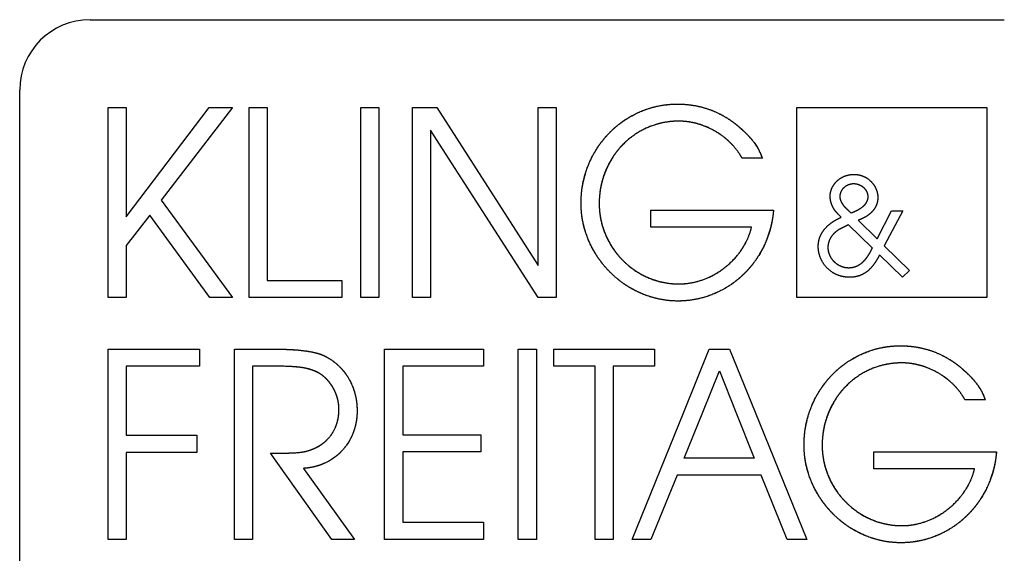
# Model space of a CAD drawing. Extents: x 214 to 2899, y -429 to 1714.
# Tile 7 of 12: x 1010 to 1052, y 602 to 625. Entities that reach past the tile are written whole.
import ezdxf

# ---------------------------------------------------------------- set-up
doc = ezdxf.new("R2010")
doc.units = 0
doc.linetypes.add('Durchgehend', pattern=[0])
doc.layers.add('KF_PASSIO_SUB_12_FRONT', color=7, linetype='Durchgehend')

# ---------------------------------------------------------------- blocks, each defined once
blk = doc.blocks.new('KF_PASSIO_SUB_12_FRONT')
at = {"layer": 'KF_PASSIO_SUB_12_FRONT'}
for p, q in [((-211.385, -258.285), (-172.385, -258.285)), ((-214.385, -300.285), (-214.385, -261.285)), ((-210.613, -270.14), (-210.613, -262.03)), ((-210.613, -262.03), (-209.84, -262.03)), ((-210.613, -262.03), (-209.84, -262.03)), ((-210.613, -270.14), (-210.613, -262.03)), ((-209.84, -262.03), (-209.84, -266.687)), ((-209.84, -266.687), (-206.295, -262.03)), ((-209.84, -266.687), (-206.295, -262.03)), ((-209.84, -262.03), (-209.84, -266.687)), ((-205.303, -262.03), (-208.35, -265.981)), ((-205.303, -262.03), (-208.35, -265.981)), ((-206.295, -262.03), (-205.303, -262.03)), ((-206.295, -262.03), (-205.303, -262.03)), ((-204.599, -270.14), (-204.599, -262.03)), ((-204.599, -262.03), (-203.825, -262.03)), ((-204.599, -262.03), (-203.825, -262.03)), ((-204.599, -270.14), (-204.599, -262.03)), ((-203.825, -262.03), (-203.825, -269.41)), ((-203.825, -262.03), (-203.825, -269.41)), ((-199.832, -270.14), (-199.832, -262.03)), ((-199.832, -262.03), (-199.058, -262.03)), ((-199.832, -262.03), (-199.058, -262.03)), ((-199.832, -270.14), (-199.832, -262.03)), ((-199.058, -262.03), (-199.058, -270.14)), ((-199.058, -262.03), (-199.058, -270.14)), ((-197.628, -270.14), (-197.628, -262.03)), ((-197.628, -262.03), (-196.589, -262.03)), ((-197.628, -262.03), (-196.589, -262.03)), ((-197.628, -270.14), (-197.628, -262.03)), ((-196.589, -262.03), (-192.271, -268.766)), ((-196.589, -262.03), (-192.271, -268.766)), ((-192.271, -268.766), (-192.271, -262.03)), ((-192.271, -262.03), (-191.498, -262.03)), ((-192.271, -262.03), (-191.498, -262.03)), ((-192.271, -268.766), (-192.271, -262.03)), ((-191.498, -262.03), (-191.498, -270.14)), ((-191.498, -262.03), (-191.498, -270.14)), ((-181.236, -270.141), (-181.236, -262.027)), ((-181.236, -262.027), (-173.128, -262.027)), ((-181.236, -262.027), (-173.128, -262.027)), ((-181.236, -270.141), (-181.236, -262.027)), ((-173.128, -262.027), (-173.128, -270.141)), ((-173.128, -262.027), (-173.128, -270.141)), ((-192.271, -270.14), (-196.855, -263.002)), ((-196.855, -263.002), (-196.855, -270.14)), ((-196.855, -263.002), (-196.855, -270.14)), ((-192.271, -270.14), (-196.855, -263.002)), ((-182.704, -264.194), (-183.57, -264.194)), ((-182.704, -264.194), (-183.57, -264.194)), ((-208.35, -265.981), (-205.303, -270.14)), ((-208.35, -265.981), (-205.303, -270.14)), ((-208.835, -266.626), (-209.84, -267.915)), ((-208.835, -266.626), (-209.84, -267.915)), ((-206.272, -270.14), (-208.835, -266.626)), ((-206.272, -270.14), (-208.835, -266.626)), ((-187.46, -267.136), (-187.46, -266.407)), ((-187.46, -266.407), (-182.23, -266.407)), ((-187.46, -266.407), (-182.23, -266.407)), ((-187.46, -267.136), (-187.46, -266.407)), ((-178.918, -266.534), (-178.988, -266.47)), ((-177.807, -267.633), (-177.191, -266.438)), ((-176.715, -266.438), (-177.503, -267.931)), ((-177.191, -266.438), (-176.715, -266.438)), ((-179.038, -267.017), (-178.016, -268.013)), ((-178.613, -266.839), (-177.807, -267.633)), ((-183.166, -267.136), (-187.46, -267.136)), ((-183.166, -267.136), (-187.46, -267.136)), ((-209.84, -267.915), (-209.84, -270.14)), ((-209.84, -267.915), (-209.84, -270.14)), ((-177.503, -267.931), (-176.429, -268.979)), ((-176.734, -269.271), (-177.705, -268.318)), ((-176.429, -268.979), (-176.734, -269.271)), ((-203.825, -269.41), (-200.639, -269.41)), ((-203.825, -269.41), (-200.639, -269.41)), ((-200.639, -269.41), (-200.639, -270.14)), ((-200.639, -269.41), (-200.639, -270.14)), ((-209.84, -270.14), (-210.613, -270.14)), ((-209.84, -270.14), (-210.613, -270.14)), ((-205.303, -270.14), (-206.272, -270.14)), ((-205.303, -270.14), (-206.272, -270.14)), ((-200.639, -270.14), (-204.599, -270.14)), ((-200.639, -270.14), (-204.599, -270.14)), ((-199.058, -270.14), (-199.832, -270.14)), ((-199.058, -270.14), (-199.832, -270.14)), ((-196.855, -270.14), (-197.628, -270.14)), ((-196.855, -270.14), (-197.628, -270.14)), ((-191.498, -270.14), (-192.271, -270.14)), ((-191.498, -270.14), (-192.271, -270.14)), ((-173.128, -270.141), (-181.236, -270.141)), ((-173.128, -270.141), (-181.236, -270.141)), ((-210.61, -280.451), (-210.61, -272.341)), ((-210.61, -272.341), (-206.72, -272.341)), ((-210.61, -272.341), (-206.72, -272.341)), ((-210.61, -280.451), (-210.61, -272.341)), ((-206.72, -272.341), (-206.72, -273.07)), ((-206.72, -272.341), (-206.72, -273.07)), ((-205.221, -280.451), (-205.221, -272.341)), ((-205.221, -272.341), (-203.259, -272.341)), ((-205.221, -272.341), (-203.259, -272.341)), ((-205.221, -280.451), (-205.221, -272.341)), ((-198.817, -280.451), (-198.817, -272.341)), ((-198.817, -272.341), (-194.604, -272.341)), ((-198.817, -272.341), (-194.604, -272.341)), ((-198.817, -280.451), (-198.817, -272.341)), ((-194.604, -272.341), (-194.604, -273.07)), ((-194.604, -272.341), (-194.604, -273.07)), ((-193.117, -280.451), (-193.117, -272.341)), ((-193.117, -272.341), (-192.344, -272.341)), ((-193.117, -272.341), (-192.344, -272.341)), ((-193.117, -280.451), (-193.117, -272.341)), ((-192.344, -272.341), (-192.344, -280.451)), ((-192.344, -272.341), (-192.344, -280.451)), ((-191.606, -273.07), (-191.606, -272.341)), ((-191.606, -272.341), (-187.3, -272.341)), ((-191.606, -272.341), (-187.3, -272.341)), ((-191.606, -273.07), (-191.606, -272.341)), ((-187.3, -272.341), (-187.3, -273.07)), ((-187.3, -272.341), (-187.3, -273.07)), ((-186.06, -275.027), (-184.971, -272.341)), ((-186.06, -275.027), (-184.971, -272.341)), ((-184.971, -272.341), (-184.105, -272.341)), ((-184.971, -272.341), (-184.105, -272.341)), ((-184.105, -272.341), (-183.011, -275.027)), ((-184.105, -272.341), (-183.011, -275.027)), ((-206.72, -273.07), (-209.836, -273.07)), ((-209.836, -273.07), (-209.836, -276.013)), ((-209.836, -273.07), (-209.836, -276.013)), ((-206.72, -273.07), (-209.836, -273.07)), ((-203.097, -273.07), (-204.448, -273.07)), ((-204.448, -273.07), (-204.448, -280.451)), ((-204.448, -273.07), (-204.448, -280.451)), ((-203.097, -273.07), (-204.448, -273.07)), ((-194.604, -273.07), (-198.044, -273.07)), ((-198.044, -273.07), (-198.044, -275.988)), ((-198.044, -273.07), (-198.044, -275.988)), ((-194.604, -273.07), (-198.044, -273.07)), ((-189.84, -273.07), (-191.606, -273.07)), ((-189.84, -273.07), (-191.606, -273.07)), ((-189.84, -280.451), (-189.84, -273.07)), ((-189.84, -280.451), (-189.84, -273.07)), ((-187.3, -273.07), (-189.066, -273.07)), ((-189.066, -273.07), (-189.066, -280.451)), ((-189.066, -273.07), (-189.066, -280.451)), ((-187.3, -273.07), (-189.066, -273.07)), ((-185.248, -275.027), (-184.532, -273.265)), ((-185.248, -275.027), (-184.532, -273.265)), ((-184.532, -273.265), (-183.832, -275.027)), ((-184.532, -273.265), (-183.832, -275.027)), ((-173.192, -274.505), (-174.058, -274.505)), ((-173.192, -274.505), (-174.058, -274.505)), ((-188.261, -280.451), (-186.06, -275.027)), ((-188.261, -280.451), (-186.06, -275.027)), ((-186.045, -276.986), (-185.248, -275.027)), ((-186.045, -276.986), (-185.248, -275.027)), ((-183.832, -275.027), (-183.054, -276.986)), ((-183.832, -275.027), (-183.054, -276.986)), ((-183.011, -275.027), (-180.803, -280.451)), ((-183.011, -275.027), (-180.803, -280.451)), ((-209.836, -276.013), (-206.835, -276.013)), ((-209.836, -276.013), (-206.835, -276.013)), ((-206.835, -276.013), (-206.835, -276.742)), ((-206.835, -276.013), (-206.835, -276.742)), ((-198.044, -275.988), (-194.719, -275.988)), ((-198.044, -275.988), (-194.719, -275.988)), ((-194.719, -275.988), (-194.719, -276.718)), ((-194.719, -275.988), (-194.719, -276.718)), ((-206.835, -276.742), (-209.836, -276.742)), ((-209.836, -276.742), (-209.836, -280.451)), ((-209.836, -276.742), (-209.836, -280.451)), ((-206.835, -276.742), (-209.836, -276.742)), ((-201.065, -280.451), (-203.686, -276.778)), ((-201.065, -280.451), (-203.686, -276.778)), ((-198.044, -276.718), (-198.044, -279.722)), ((-194.719, -276.718), (-198.044, -276.718)), ((-194.719, -276.718), (-198.044, -276.718)), ((-198.044, -276.718), (-198.044, -279.722)), ((-177.949, -277.447), (-177.949, -276.718)), ((-177.949, -276.718), (-172.719, -276.718)), ((-177.949, -276.718), (-172.719, -276.718)), ((-177.949, -277.447), (-177.949, -276.718)), ((-183.054, -276.986), (-186.045, -276.986)), ((-183.054, -276.986), (-186.045, -276.986)), ((-202.277, -277.423), (-200.107, -280.451)), ((-202.277, -277.423), (-200.107, -280.451)), ((-173.654, -277.447), (-177.949, -277.447)), ((-173.654, -277.447), (-177.949, -277.447)), ((-186.333, -277.715), (-187.464, -280.451)), ((-186.333, -277.715), (-187.464, -280.451)), ((-182.754, -277.715), (-186.333, -277.715)), ((-182.754, -277.715), (-186.333, -277.715)), ((-181.646, -280.451), (-182.754, -277.715)), ((-181.646, -280.451), (-182.754, -277.715)), ((-198.044, -279.722), (-194.604, -279.722)), ((-198.044, -279.722), (-194.604, -279.722)), ((-194.604, -279.722), (-194.604, -280.451)), ((-194.604, -279.722), (-194.604, -280.451)), ((-209.836, -280.451), (-210.61, -280.451)), ((-209.836, -280.451), (-210.61, -280.451)), ((-204.448, -280.451), (-205.221, -280.451)), ((-204.448, -280.451), (-205.221, -280.451)), ((-200.107, -280.451), (-201.065, -280.451)), ((-200.107, -280.451), (-201.065, -280.451)), ((-194.604, -280.451), (-198.817, -280.451)), ((-194.604, -280.451), (-198.817, -280.451)), ((-192.344, -280.451), (-193.117, -280.451)), ((-192.344, -280.451), (-193.117, -280.451)), ((-189.066, -280.451), (-189.84, -280.451)), ((-189.066, -280.451), (-189.84, -280.451)), ((-187.464, -280.451), (-188.261, -280.451)), ((-187.464, -280.451), (-188.261, -280.451)), ((-180.803, -280.451), (-181.646, -280.451)), ((-180.803, -280.451), (-181.646, -280.451))]:
    blk.add_line(p, q, dxfattribs=at)
blk.add_arc((-211.385, -261.285), 3, 90, 180, dxfattribs=at)
for points, knots in [([(-190.439, -266.115), (-190.439, -265.575), (-190.318, -264.839), (-189.957, -263.966), (-189.253, -263.091), (-188.404, -262.374), (-187.56, -262.007), (-186.849, -261.884), (-186.329, -261.884)], [0, 0, 0, 0, 0, 0.316594, 0.441109, 0.5649, 0.688525, 1, 1, 1, 1, 1]), ([(-190.439, -266.115), (-190.439, -265.585), (-190.322, -264.855), (-189.966, -263.979), (-189.26, -263.096), (-188.405, -262.372), (-187.554, -262.004), (-186.843, -261.884), (-186.329, -261.884)], [0, 0, 0, 0, 0, 0.315328, 0.440192, 0.564559, 0.688712, 1, 1, 1, 1, 1]), ([(-186.329, -261.884), (-186.103, -261.884), (-185.791, -261.905), (-185.402, -261.971), (-184.946, -262.114), (-184.506, -262.296), (-184.166, -262.493), (-183.915, -262.675), (-183.743, -262.82)], [0, 0, 0, 0, 0, 0.314308, 0.438591, 0.562527, 0.68665, 1, 1, 1, 1, 1]), ([(-186.329, -261.884), (-186.104, -261.884), (-185.794, -261.905), (-185.403, -261.971), (-184.946, -262.113), (-184.505, -262.296), (-184.164, -262.494), (-183.914, -262.676), (-183.743, -262.82)], [0, 0, 0, 0, 0, 0.313972, 0.438426, 0.562599, 0.686907, 1, 1, 1, 1, 1]), ([(-186.271, -262.613), (-186.704, -262.613), (-187.293, -262.714), (-187.992, -263.017), (-188.691, -263.61), (-189.271, -264.337), (-189.566, -265.063), (-189.665, -265.676), (-189.665, -266.127)], [0, 0, 0, 0, 0, 0.31142, 0.434802, 0.55836, 0.682772, 1, 1, 1, 1, 1]), ([(-186.271, -262.613), (-186.698, -262.613), (-187.287, -262.712), (-187.991, -263.016), (-188.697, -263.615), (-189.278, -264.349), (-189.57, -265.077), (-189.665, -265.685), (-189.665, -266.127)], [0, 0, 0, 0, 0, 0.311198, 0.435139, 0.559309, 0.684094, 1, 1, 1, 1, 1]), ([(-183.57, -264.194), (-183.688, -263.976), (-183.894, -263.69), (-184.22, -263.363), (-184.691, -263.045), (-185.203, -262.786), (-185.656, -262.657), (-186.015, -262.613), (-186.271, -262.613)], [0, 0, 0, 0, 0, 0.309468, 0.434739, 0.560565, 0.686503, 1, 1, 1, 1, 1]), ([(-183.57, -264.194), (-183.688, -263.976), (-183.894, -263.689), (-184.222, -263.361), (-184.694, -263.043), (-185.206, -262.785), (-185.658, -262.656), (-186.017, -262.613), (-186.271, -262.613)], [0, 0, 0, 0, 0, 0.309818, 0.43522, 0.561118, 0.687039, 1, 1, 1, 1, 1]), ([(-183.743, -262.82), (-183.61, -262.931), (-183.442, -263.082), (-183.251, -263.28), (-183.001, -263.593), (-182.869, -263.809), (-182.8, -263.942), (-182.704, -264.194)], [0, 0, 0, 0, 0, 0.364764, 0.501727, 0.633804, 1, 1, 1, 1, 1]), ([(-183.743, -262.82), (-183.494, -263.059), (-183.239, -263.205), (-182.794, -263.898), (-182.812, -263.943), (-182.704, -264.194)], [0, 0, 0, 0, 0, 0.545841, 1, 1, 1, 1, 1]), ([(-179.812, -265.822), (-179.812, -265.706), (-179.783, -265.544), (-179.693, -265.349), (-179.517, -265.153), (-179.303, -264.99), (-179.093, -264.909), (-178.92, -264.882), (-178.796, -264.882)], [0, 0, 0, 0, 0, 0.307538, 0.43174, 0.556841, 0.682751, 1, 1, 1, 1, 1]), ([(-178.796, -264.882), (-178.672, -264.882), (-178.5, -264.911), (-178.29, -264.998), (-178.076, -265.17), (-177.9, -265.378), (-177.81, -265.583), (-177.781, -265.752), (-177.781, -265.873)], [0, 0, 0, 0, 0, 0.313559, 0.439073, 0.564434, 0.689417, 1, 1, 1, 1, 1]), ([(-179.387, -265.834), (-179.387, -265.765), (-179.371, -265.669), (-179.32, -265.552), (-179.22, -265.436), (-179.097, -265.339), (-178.976, -265.291), (-178.876, -265.276), (-178.803, -265.276)], [0, 0, 0, 0, 0, 0.309991, 0.434252, 0.558978, 0.684273, 1, 1, 1, 1, 1]), ([(-178.803, -265.276), (-178.769, -265.276), (-178.72, -265.28), (-178.659, -265.292), (-178.587, -265.316), (-178.536, -265.339), (-178.486, -265.366), (-178.44, -265.397), (-178.397, -265.432), (-178.358, -265.471), (-178.321, -265.514), (-178.289, -265.558), (-178.262, -265.606), (-178.241, -265.654), (-178.217, -265.726), (-178.202, -265.811), (-178.204, -265.82), (-178.207, -265.834)], [0, 0, 0, 0, 0, 0.151905, 0.212705, 0.27366, 0.334723, 0.395751, 0.456727, 0.51777, 0.578534, 0.638867, 0.698826, 0.760636, 0.825288, 0.885471, 1, 1, 1, 1, 1]), ([(-179.597, -266.438), (-179.628, -266.399), (-179.668, -266.338), (-179.712, -266.254), (-179.755, -266.145), (-179.789, -266.033), (-179.806, -265.941), (-179.812, -265.871), (-179.812, -265.822)], [0, 0, 0, 0, 0, 0.311971, 0.438641, 0.565519, 0.691652, 1, 1, 1, 1, 1]), ([(-179.267, -266.165), (-179.285, -266.138), (-179.308, -266.1), (-179.333, -266.052), (-179.357, -265.993), (-179.375, -265.937), (-179.384, -265.892), (-179.387, -265.858), (-179.387, -265.834)], [0, 0, 0, 0, 0, 0.33191, 0.460116, 0.585161, 0.707021, 1, 1, 1, 1, 1]), ([(-178.207, -265.834), (-178.207, -265.903), (-178.225, -265.998), (-178.279, -266.113), (-178.388, -266.238), (-178.534, -266.359), (-178.685, -266.442), (-178.816, -266.498), (-178.918, -266.534)], [0, 0, 0, 0, 0, 0.284776, 0.402977, 0.525879, 0.654524, 1, 1, 1, 1, 1]), ([(-186.306, -270.286), (-186.82, -270.286), (-187.528, -270.159), (-188.375, -269.786), (-189.232, -269.068), (-189.944, -268.201), (-190.313, -267.346), (-190.439, -266.633), (-190.439, -266.115)], [0, 0, 0, 0, 0, 0.312408, 0.436997, 0.561643, 0.686455, 1, 1, 1, 1, 1]), ([(-186.306, -270.286), (-186.814, -270.286), (-187.52, -270.162), (-188.371, -269.789), (-189.233, -269.068), (-189.948, -268.196), (-190.316, -267.338), (-190.439, -266.627), (-190.439, -266.115)], [0, 0, 0, 0, 0, 0.311916, 0.43685, 0.561931, 0.687065, 1, 1, 1, 1, 1]), ([(-189.665, -266.127), (-189.665, -266.558), (-189.564, -267.149), (-189.264, -267.854), (-188.682, -268.564), (-187.979, -269.151), (-187.282, -269.454), (-186.697, -269.556), (-186.271, -269.556)], [0, 0, 0, 0, 0, 0.314238, 0.438777, 0.563015, 0.687274, 1, 1, 1, 1, 1]), ([(-189.665, -266.127), (-189.665, -266.552), (-189.567, -267.14), (-189.268, -267.848), (-188.683, -268.563), (-187.975, -269.154), (-187.275, -269.456), (-186.692, -269.556), (-186.271, -269.556)], [0, 0, 0, 0, 0, 0.313483, 0.438384, 0.563126, 0.687791, 1, 1, 1, 1, 1]), ([(-177.781, -265.873), (-177.78, -265.97), (-177.799, -266.105), (-177.863, -266.271), (-177.995, -266.451), (-178.166, -266.618), (-178.343, -266.729), (-178.496, -266.798), (-178.613, -266.839)], [0, 0, 0, 0, 0, 0.29806, 0.419269, 0.542936, 0.669723, 1, 1, 1, 1, 1]), ([(-182.23, -266.407), (-182.27, -266.915), (-182.432, -267.599), (-182.819, -268.402), (-183.52, -269.199), (-184.344, -269.847), (-185.147, -270.176), (-185.817, -270.286), (-186.306, -270.286)], [0, 0, 0, 0, 0, 0.316623, 0.441218, 0.565083, 0.68875, 1, 1, 1, 1, 1]), ([(-182.23, -266.407), (-182.269, -266.905), (-182.427, -267.585), (-182.811, -268.39), (-183.513, -269.193), (-184.343, -269.848), (-185.151, -270.178), (-185.822, -270.286), (-186.306, -270.286)], [0, 0, 0, 0, 0, 0.315387, 0.440293, 0.564693, 0.688858, 1, 1, 1, 1, 1]), ([(-180.32, -267.95), (-180.32, -267.83), (-180.298, -267.664), (-180.225, -267.461), (-180.073, -267.237), (-179.875, -267.023), (-179.667, -266.875), (-179.484, -266.776), (-179.343, -266.711)], [0, 0, 0, 0, 0, 0.298195, 0.418767, 0.541719, 0.668084, 1, 1, 1, 1, 1]), ([(-186.271, -269.556), (-185.943, -269.557), (-185.483, -269.488), (-184.914, -269.28), (-184.299, -268.873), (-183.755, -268.378), (-183.417, -267.879), (-183.241, -267.453), (-183.166, -267.136)], [0, 0, 0, 0, 0, 0.312285, 0.437871, 0.563539, 0.688899, 1, 1, 1, 1, 1]), ([(-186.271, -269.556), (-185.945, -269.557), (-185.486, -269.488), (-184.916, -269.281), (-184.299, -268.873), (-183.754, -268.377), (-183.416, -267.877), (-183.241, -267.451), (-183.166, -267.136)], [0, 0, 0, 0, 0, 0.311996, 0.437725, 0.56359, 0.689111, 1, 1, 1, 1, 1]), ([(-179.895, -268.001), (-179.895, -267.923), (-179.881, -267.814), (-179.838, -267.677), (-179.75, -267.523), (-179.64, -267.38), (-179.525, -267.282), (-179.425, -267.219), (-179.349, -267.181)], [0, 0, 0, 0, 0, 0.307131, 0.431131, 0.556029, 0.681867, 1, 1, 1, 1, 1]), ([(-179.006, -269.271), (-179.168, -269.271), (-179.394, -269.234), (-179.667, -269.119), (-179.943, -268.891), (-180.17, -268.614), (-180.284, -268.34), (-180.321, -268.113), (-180.32, -267.95)], [0, 0, 0, 0, 0, 0.31229, 0.437177, 0.562115, 0.687101, 1, 1, 1, 1, 1]), ([(-179.019, -268.877), (-179.125, -268.878), (-179.274, -268.852), (-179.455, -268.774), (-179.639, -268.621), (-179.792, -268.437), (-179.87, -268.256), (-179.895, -268.107), (-179.895, -268.001)], [0, 0, 0, 0, 0, 0.31188, 0.43725, 0.562797, 0.6882, 1, 1, 1, 1, 1]), ([(-177.705, -268.318), (-177.779, -268.464), (-177.887, -268.651), (-178.041, -268.859), (-178.259, -269.051), (-178.49, -269.194), (-178.701, -269.257), (-178.876, -269.273), (-179.006, -269.271)], [0, 0, 0, 0, 0, 0.33302, 0.457886, 0.579023, 0.698382, 1, 1, 1, 1, 1]), ([(-178.264, -268.439), (-178.309, -268.504), (-178.377, -268.588), (-178.473, -268.681), (-178.604, -268.768), (-178.738, -268.836), (-178.856, -268.868), (-178.951, -268.877), (-179.019, -268.877)], [0, 0, 0, 0, 0, 0.324047, 0.44956, 0.573077, 0.695346, 1, 1, 1, 1, 1]), ([(-201.504, -272.571), (-201.289, -272.663), (-201.009, -272.827), (-200.693, -273.096), (-200.392, -273.501), (-200.148, -273.954), (-200.03, -274.372), (-199.992, -274.715), (-199.992, -274.967)], [0, 0, 0, 0, 0, 0.309412, 0.432598, 0.556248, 0.681032, 1, 1, 1, 1, 1]), ([(-201.504, -272.571), (-201.29, -272.663), (-201.008, -272.827), (-200.691, -273.098), (-200.388, -273.506), (-200.145, -273.962), (-200.029, -274.379), (-199.992, -274.72), (-199.992, -274.967)], [0, 0, 0, 0, 0, 0.309818, 0.433475, 0.557552, 0.682506, 1, 1, 1, 1, 1]), ([(-180.927, -276.426), (-180.927, -275.886), (-180.806, -275.15), (-180.446, -274.277), (-179.741, -273.401), (-178.893, -272.685), (-178.048, -272.317), (-177.337, -272.194), (-176.817, -272.194)], [0, 0, 0, 0, 0, 0.316594, 0.441109, 0.5649, 0.688524, 1, 1, 1, 1, 1]), ([(-180.927, -276.426), (-180.927, -275.896), (-180.81, -275.166), (-180.454, -274.29), (-179.748, -273.407), (-178.893, -272.683), (-178.042, -272.315), (-177.332, -272.194), (-176.817, -272.194)], [0, 0, 0, 0, 0, 0.315328, 0.440192, 0.564559, 0.688712, 1, 1, 1, 1, 1]), ([(-176.817, -272.194), (-176.591, -272.194), (-176.28, -272.216), (-175.89, -272.282), (-175.434, -272.424), (-174.994, -272.606), (-174.654, -272.804), (-174.403, -272.986), (-174.231, -273.13)], [0, 0, 0, 0, 0, 0.314308, 0.438591, 0.562527, 0.68665, 1, 1, 1, 1, 1]), ([(-176.817, -272.194), (-176.593, -272.194), (-176.282, -272.216), (-175.892, -272.282), (-175.435, -272.424), (-174.993, -272.607), (-174.652, -272.805), (-174.402, -272.987), (-174.231, -273.13)], [0, 0, 0, 0, 0, 0.313972, 0.438426, 0.562599, 0.686907, 1, 1, 1, 1, 1]), ([(-176.759, -272.924), (-177.192, -272.924), (-177.781, -273.025), (-178.48, -273.328), (-179.18, -273.921), (-179.759, -274.648), (-180.055, -275.374), (-180.154, -275.987), (-180.154, -276.438)], [0, 0, 0, 0, 0, 0.31142, 0.434802, 0.55836, 0.682772, 1, 1, 1, 1, 1]), ([(-176.759, -272.924), (-177.187, -272.924), (-177.776, -273.023), (-178.48, -273.326), (-179.185, -273.926), (-179.767, -274.659), (-180.059, -275.388), (-180.154, -275.996), (-180.154, -276.438)], [0, 0, 0, 0, 0, 0.311198, 0.435139, 0.559309, 0.684094, 1, 1, 1, 1, 1]), ([(-174.058, -274.505), (-174.176, -274.287), (-174.382, -274.001), (-174.709, -273.674), (-175.18, -273.356), (-175.691, -273.097), (-176.144, -272.968), (-176.504, -272.924), (-176.759, -272.924)], [0, 0, 0, 0, 0, 0.309468, 0.434738, 0.560564, 0.686502, 1, 1, 1, 1, 1]), ([(-174.058, -274.505), (-174.176, -274.287), (-174.383, -274), (-174.711, -273.672), (-175.183, -273.354), (-175.695, -273.096), (-176.147, -272.967), (-176.505, -272.924), (-176.759, -272.924)], [0, 0, 0, 0, 0, 0.309818, 0.43522, 0.561118, 0.687038, 1, 1, 1, 1, 1]), ([(-201.596, -273.374), (-201.677, -273.328), (-201.795, -273.27), (-201.96, -273.209), (-202.275, -273.13), (-202.531, -273.097), (-202.713, -273.084), (-203.097, -273.07)], [0, 0, 0, 0, 0, 0.304529, 0.431553, 0.564328, 1, 1, 1, 1, 1]), ([(-200.765, -274.906), (-200.765, -274.764), (-200.788, -274.563), (-200.856, -274.309), (-200.992, -274.019), (-201.159, -273.752), (-201.33, -273.565), (-201.481, -273.445), (-201.596, -273.374)], [0, 0, 0, 0, 0, 0.314733, 0.44112, 0.567188, 0.692375, 1, 1, 1, 1, 1]), ([(-200.765, -274.906), (-200.765, -274.765), (-200.788, -274.565), (-200.855, -274.311), (-200.99, -274.022), (-201.157, -273.754), (-201.329, -273.566), (-201.481, -273.445), (-201.596, -273.374)], [0, 0, 0, 0, 0, 0.314064, 0.440378, 0.566488, 0.691814, 1, 1, 1, 1, 1]), ([(-174.231, -273.13), (-174.099, -273.242), (-173.931, -273.393), (-173.74, -273.591), (-173.489, -273.904), (-173.357, -274.12), (-173.288, -274.253), (-173.192, -274.505)], [0, 0, 0, 0, 0, 0.364766, 0.501728, 0.633806, 1, 1, 1, 1, 1]), ([(-174.231, -273.13), (-173.983, -273.37), (-173.728, -273.516), (-173.283, -274.208), (-173.3, -274.254), (-173.192, -274.505)], [0, 0, 0, 0, 0, 0.545846, 1, 1, 1, 1, 1]), ([(-199.992, -275.027), (-199.998, -275.33), (-200.067, -275.738), (-200.261, -276.219), (-200.64, -276.701), (-201.104, -277.103), (-201.573, -277.318), (-201.976, -277.405), (-202.277, -277.423)], [0, 0, 0, 0, 0, 0.315678, 0.439017, 0.561724, 0.684933, 1, 1, 1, 1, 1]), ([(-199.992, -275.027), (-199.998, -275.325), (-200.065, -275.731), (-200.257, -276.214), (-200.64, -276.702), (-201.108, -277.107), (-201.581, -277.321), (-201.981, -277.405), (-202.277, -277.423)], [0, 0, 0, 0, 0, 0.314806, 0.438671, 0.562078, 0.685817, 1, 1, 1, 1, 1]), ([(-201.908, -276.609), (-201.752, -276.55), (-201.548, -276.445), (-201.318, -276.271), (-201.095, -276.005), (-200.912, -275.707), (-200.817, -275.429), (-200.778, -275.198), (-200.768, -275.027)], [0, 0, 0, 0, 0, 0.313098, 0.436439, 0.559627, 0.683568, 1, 1, 1, 1, 1]), ([(-201.908, -276.609), (-201.753, -276.551), (-201.55, -276.447), (-201.319, -276.272), (-201.094, -276.005), (-200.911, -275.705), (-200.816, -275.426), (-200.778, -275.196), (-200.768, -275.027)], [0, 0, 0, 0, 0, 0.31258, 0.436291, 0.55995, 0.684232, 1, 1, 1, 1, 1]), ([(-176.794, -280.596), (-177.308, -280.597), (-178.016, -280.47), (-178.863, -280.097), (-179.721, -279.379), (-180.433, -278.512), (-180.802, -277.657), (-180.927, -276.944), (-180.927, -276.426)], [0, 0, 0, 0, 0, 0.312408, 0.436997, 0.561643, 0.686455, 1, 1, 1, 1, 1]), ([(-176.794, -280.596), (-177.302, -280.597), (-178.008, -280.473), (-178.859, -280.1), (-179.722, -279.378), (-180.437, -278.507), (-180.805, -277.649), (-180.927, -276.937), (-180.927, -276.426)], [0, 0, 0, 0, 0, 0.311916, 0.43685, 0.561931, 0.687065, 1, 1, 1, 1, 1]), ([(-180.154, -276.438), (-180.154, -276.869), (-180.052, -277.46), (-179.752, -278.164), (-179.17, -278.875), (-178.467, -279.462), (-177.77, -279.765), (-177.186, -279.867), (-176.759, -279.867)], [0, 0, 0, 0, 0, 0.314238, 0.438777, 0.563014, 0.687274, 1, 1, 1, 1, 1]), ([(-180.154, -276.438), (-180.154, -276.863), (-180.055, -277.451), (-179.757, -278.158), (-179.172, -278.874), (-178.464, -279.465), (-177.763, -279.767), (-177.18, -279.867), (-176.759, -279.867)], [0, 0, 0, 0, 0, 0.313483, 0.438384, 0.563126, 0.687791, 1, 1, 1, 1, 1]), ([(-172.719, -276.718), (-172.759, -277.226), (-172.921, -277.91), (-173.307, -278.713), (-174.008, -279.509), (-174.832, -280.158), (-175.635, -280.487), (-176.305, -280.596), (-176.794, -280.596)], [0, 0, 0, 0, 0, 0.316623, 0.441217, 0.565083, 0.688749, 1, 1, 1, 1, 1]), ([(-172.719, -276.718), (-172.758, -277.216), (-172.916, -277.895), (-173.299, -278.701), (-174.001, -279.504), (-174.831, -280.158), (-175.64, -280.489), (-176.31, -280.597), (-176.794, -280.596)], [0, 0, 0, 0, 0, 0.315387, 0.440292, 0.564692, 0.688857, 1, 1, 1, 1, 1]), ([(-176.759, -279.867), (-176.431, -279.868), (-175.971, -279.798), (-175.402, -279.59), (-174.787, -279.184), (-174.244, -278.688), (-173.906, -278.19), (-173.729, -277.763), (-173.654, -277.447)], [0, 0, 0, 0, 0, 0.312289, 0.437874, 0.56354, 0.688897, 1, 1, 1, 1, 1]), ([(-176.759, -279.867), (-176.433, -279.868), (-175.974, -279.799), (-175.404, -279.591), (-174.787, -279.184), (-174.243, -278.687), (-173.905, -278.188), (-173.729, -277.762), (-173.654, -277.447)], [0, 0, 0, 0, 0, 0.311999, 0.437727, 0.56359, 0.689109, 1, 1, 1, 1, 1])]:
    blk.add_open_spline(points, degree=4, knots=knots, dxfattribs=at)
for points, degree in [([(-178.988, -266.47), (-179.099, -266.364), (-179.172, -266.297), (-179.213, -266.249), (-179.267, -266.165)], 4), ([(-179.343, -266.711), (-179.489, -266.569), (-179.597, -266.438)], 2), ([(-179.349, -267.181), (-179.252, -267.137), (-179.157, -267.088), (-179.074, -267.049), (-179.038, -267.017)], 4), ([(-178.016, -268.013), (-178.078, -268.139), (-178.135, -268.248), (-178.195, -268.345), (-178.264, -268.439)], 4), ([(-203.259, -272.341), (-202.721, -272.346), (-202.237, -272.385), (-201.812, -272.457), (-201.504, -272.571)], 4), ([(-203.259, -272.341), (-202.748, -272.345), (-202.273, -272.381), (-201.835, -272.449), (-201.504, -272.571)], 4), ([(-201.596, -273.374), (-201.868, -273.21), (-202.237, -273.118), (-202.488, -273.088), (-203.097, -273.07)], 4), ([(-200.768, -275.027), (-200.765, -274.968), (-200.765, -274.906)], 2), ([(-200.768, -275.027), (-200.765, -274.967), (-200.765, -274.906)], 2), ([(-199.992, -274.967), (-199.992, -274.997), (-199.992, -275.027)], 2), ([(-199.992, -274.967), (-199.992, -274.997), (-199.992, -275.027)], 2), ([(-203.686, -276.778), (-202.983, -276.773), (-202.449, -276.767), (-202.221, -276.737), (-201.908, -276.609)], 4), ([(-203.686, -276.778), (-203.034, -276.773), (-202.51, -276.769), (-202.237, -276.747), (-201.908, -276.609)], 4)]:
    blk.add_open_spline(points, degree=degree, dxfattribs=at)

msp = doc.modelspace()

# ---------------------------------------------------------------- block references
at = {"layer": 'KF_PASSIO_SUB_12_FRONT'}
msp.add_blockref('KF_PASSIO_SUB_12_FRONT', (1224.768, 883.127), dxfattribs=at)

doc.saveas('drawing.dxf')
